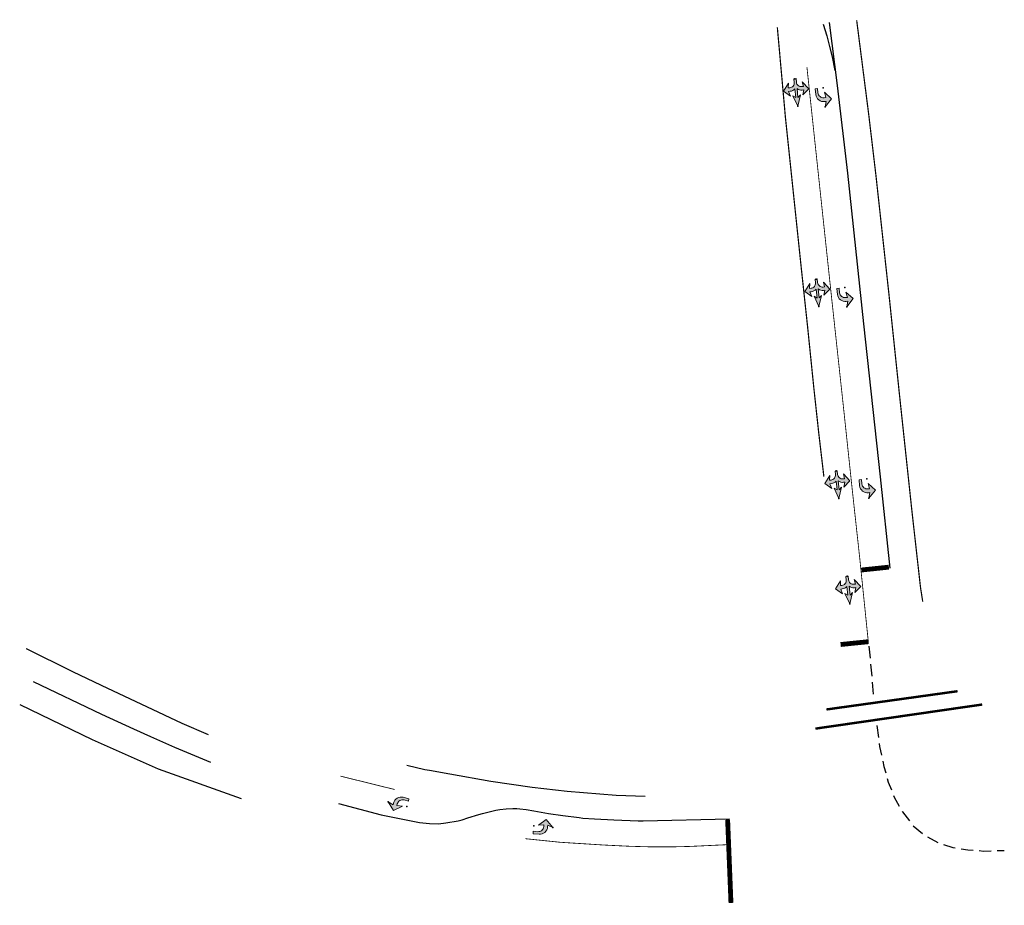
# Model space of a CAD drawing. Extents: x 2468567 to 2468976, y 263280 to 263648.
import ezdxf

# ---------------------------------------------------------------- set-up
doc = ezdxf.new("R2010")
doc.units = 0
doc.header["$LTSCALE"] = 20
doc.header["$MEASUREMENT"] = 0
for name, pattern in [('dsolidcl', [0]), ('foctvex', [0]), ('HIDDEN', [0.375, 0.25, -0.125]), ('lane', [40, 10, -30]), ('motclass2', [40, 4, -36])]:
    doc.linetypes.add(name, pattern=pattern)
for name, color, linetype in [('MT_X_Cells', 7, 'Continuous'), ('MT_X_Channelizing_Line', 7, 'Continuous'), ('MT_X_CL_Double_Solid', 2, 'dsolidcl'), ('MT_X_Crosswalk_Line', 7, 'Continuous'), ('MT_X_Edge_Line', 7, 'Continuous'), ('MT_X_Lane_Line', 7, 'lane'), ('MT_X_Lane_Line_II', 7, 'motclass2'), ('MT_X_Stop_Line', 7, 'Continuous'), ('PM_X_CL_Double_Solid', 2, 'dsolidcl')]:
    doc.layers.add(name, color=color, linetype=linetype)
doc.layers.add('MT_X_Cells(Construction)', color=7, linetype='Continuous', lineweight=0)

# ---------------------------------------------------------------- blocks, each defined once
blk = doc.blocks.new('PMLTRX_MT')
at = {"layer": 'MT_X_Cells', "linetype": 'foctvex'}
h = blk.add_hatch(color=7, dxfattribs=at)
edge = h.paths.add_edge_path()
edge.add_line((-12.75, -0.5), (-12.75, 0.5))
edge.add_line((-12.75, 0.5), (-11.08, 0.5))
edge.add_line((-11.08, 0.5), (-11.08, 0.5))
edge.add_arc((-11.08, 2.8), 2.3, 270, 360)
edge.add_line((-8.78, 2.8), (-8.78, 3.5))
edge.add_line((-8.78, 3.5), (-11.02, 3.17))
edge.add_line((-11.02, 3.17), (-7.5, 5.83))
edge.add_line((-7.5, 5.83), (-4.94, 2.83))
edge.add_line((-4.94, 2.83), (-7.18, 3.5))
edge.add_line((-7.18, 3.5), (-7.18, 2.83))
edge.add_line((-7.18, 2.83), (-7.18, 2.83))
edge.add_arc((-10.46, 2.78), 3.28, -44.0466, 0.9085, ccw=False)
edge.add_line((-8.1, 0.5), (-4, 0.5))
edge.add_line((-4, 0.5), (-5, 1.74))
edge.add_line((-5, 1.74), (0, 0))
edge.add_line((0, 0), (-5, -1.74))
edge.add_line((-5, -1.74), (-4, -0.5))
edge.add_line((-4, -0.5), (-8.1, -0.5))
edge.add_arc((-10.46, -2.78), 3.28, -0.9085, 44.0466, ccw=False)
edge.add_line((-7.18, -2.83), (-7.18, -2.83))
edge.add_line((-7.18, -2.83), (-7.18, -3.5))
edge.add_line((-7.18, -3.5), (-4.94, -2.83))
edge.add_line((-4.94, -2.83), (-7.5, -5.83))
edge.add_line((-7.5, -5.83), (-11.02, -3.17))
edge.add_line((-11.02, -3.17), (-8.78, -3.5))
edge.add_line((-8.78, -3.5), (-8.78, -2.8))
edge.add_arc((-11.08, -2.8), 2.3, 0, 90)
edge.add_line((-11.08, -0.5), (-11.08, -0.5))
edge.add_line((-11.08, -0.5), (-12.75, -0.5))
at = {"layer": 'MT_X_Cells', "color": 7, "linetype": 'Continuous', "lineweight": 0, "flags": 128}
blk.add_lwpolyline([(-12.75, -0.5), (-12.75, 0.5), (-11.08, 0.5), (-11.08, 0.5, 0.414214), (-8.78, 2.8), (-8.78, 3.5), (-11.02, 3.17), (-7.5, 5.83), (-4.94, 2.83), (-7.18, 3.5), (-7.18, 2.83), (-7.18, 2.83, -0.198709), (-8.1, 0.5), (-4, 0.5), (-4, 0.5), (-4, 0.5), (-5, 1.74), (0, 0), (-5, -1.74), (-4, -0.5), (-4, -0.5), (-8.1, -0.5, -0.198709), (-7.18, -2.83), (-7.18, -2.83), (-7.18, -3.5), (-4.94, -2.83), (-7.5, -5.83), (-11.02, -3.17), (-8.78, -3.5), (-8.78, -2.8, 0.414214), (-11.08, -0.5), (-11.08, -0.5), (-12.75, -0.5)], format="xyb", dxfattribs=at)
at = {"layer": 'MT_X_Cells(Construction)', "color": 7, "linetype": 'Continuous', "lineweight": 30}
for p in [(-12.75, 0), (0, 0)]:
    blk.add_point(p, dxfattribs=at)
blk = doc.blocks.new('PMLFTX_MT')
at = {"layer": 'MT_X_Cells', "linetype": 'foctvex'}
h = blk.add_hatch(color=7, dxfattribs=at)
edge = h.paths.add_edge_path()
edge.add_arc((-5.52, -0.05), 3.28, 270, 360.9085)
edge.add_line((-2.24, 0), (-2.24, 0))
edge.add_line((-2.24, 0), (-2.24, 0.67))
edge.add_line((-2.24, 0.67), (0, 0))
edge.add_line((0, 0), (-3.04, 3))
edge.add_line((-3.04, 3), (-6.09, 0.33))
edge.add_line((-6.09, 0.33), (-3.84, 0.67))
edge.add_line((-3.84, 0.67), (-3.84, -0.04))
edge.add_arc((-6.14, -0.04), 2.3, 270, 360, ccw=False)
edge.add_line((-6.14, -2.33), (-8, -2.33))
edge.add_line((-8, -2.33), (-8, -3.33))
edge.add_line((-8, -3.33), (-5.52, -3.33))
at = {"layer": 'MT_X_Cells', "color": 7, "linetype": 'Continuous', "lineweight": 0, "flags": 128}
blk.add_lwpolyline([(-5.52, -3.33, 0.418865), (-2.24, 0), (-2.24, 0), (-2.24, 0.67), (0, 0), (-3.04, 3), (-6.09, 0.33), (-3.84, 0.67), (-3.84, -0.04, -0.414214), (-6.14, -2.33), (-8, -2.33), (-8, -3.33), (-5.52, -3.33)], format="xyb", dxfattribs=at)
at = {"layer": 'MT_X_Cells(Construction)', "color": 7, "linetype": 'Continuous', "lineweight": 30}
for p in [(-8, 0), (0, 0)]:
    blk.add_point(p, dxfattribs=at)

msp = doc.modelspace()

# ---------------------------------------------------------------- linework, layer by layer
at = {"layer": 'MT_X_Channelizing_Line', "const_width": 0.333}
for points in [[(2468920.03, 263389.18), (2468916.42, 263424.4), (2468913.31, 263452.82), (2468909.32, 263490.28), (2468904.75, 263532.38), (2468898.38, 263591.84), (2468894.46, 263628.52)], [(2468723.21, 263328.38), (2468700.74, 263333.93)], [(2468777.45, 263307.96), (2468791.97, 263306.46), (2468810.03, 263305.32), (2468820.88, 263304.8), (2468829.59, 263304.56), (2468839.17, 263304.57), (2468845.94, 263304.74), (2468861.13, 263305.45)]]:
    msp.add_lwpolyline(points, dxfattribs=at)
at = {"layer": 'MT_X_CL_Double_Solid'}
for points in [[(2468929.07, 263420.29), (2468925.01, 263458.2), (2468918.14, 263521.74), (2468911.47, 263584.43), (2468907.23, 263620.8), (2468903.89, 263646.9)], [(2468570.21, 263386.93), (2468570.21, 263386.93), (2468589.4, 263377.42), (2468601.33, 263371.73), (2468627.52, 263359.35), (2468634.82, 263355.98), (2468645.73, 263351.26)], [(2468573.01, 263373.18), (2468601.47, 263359.67), (2468614.7, 263353.56), (2468621.8, 263350.37), (2468631.76, 263345.98), (2468646.67, 263339.7)], [(2468699.95, 263322.57), (2468717.66, 263317.88), (2468723.17, 263316.7), (2468729.38, 263315.47), (2468733.52, 263314.72), (2468737.65, 263314.24), (2468741.44, 263314.13), (2468744.51, 263314.53), (2468749.58, 263315.42), (2468751.33, 263315.8), (2468753.67, 263316.56), (2468758.16, 263317.97), (2468759.69, 263318.44), (2468761.33, 263318.88), (2468765.31, 263319.82), (2468766.93, 263320.02), (2468769.59, 263320.35), (2468772.28, 263320.5), (2468773.95, 263320.5), (2468775.27, 263320.38), (2468777.87, 263320.13), (2468781.07, 263319.53), (2468787.11, 263318.39), (2468793.05, 263317.6), (2468799.88, 263316.71), (2468801.42, 263316.5), (2468806.23, 263316.2), (2468814.28, 263315.79), (2468824.44, 263315.43), (2468826.47, 263315.35), (2468862.34, 263316.25)]]:
    msp.add_lwpolyline(points, dxfattribs=at)
at = {"layer": 'MT_X_Crosswalk_Line', "const_width": 1}
for points in [[(2468902.58, 263361.62), (2468957.05, 263369.21)], [(2468898, 263353.66), (2468967.28, 263363.68)]]:
    msp.add_lwpolyline(points, dxfattribs=at)
at = {"layer": 'MT_X_Edge_Line', "const_width": 0.5}
for points in [[(2468942.58, 263406.39), (2468941.66, 263412.25), (2468938.12, 263443.73), (2468932.95, 263492.04), (2468928.52, 263534.3), (2468923.16, 263583.25), (2468920.15, 263608.67), (2468915.14, 263647.87)], [(2468901.52, 263458.26), (2468899.34, 263476.84), (2468897.37, 263494.92), (2468894.72, 263520.88), (2468891.9, 263547.09), (2468888.45, 263579.92), (2468885.59, 263607.1), (2468885.53, 263607.67), (2468882.18, 263644.98)]]:
    msp.add_lwpolyline(points, dxfattribs=at)
at = {"layer": 'MT_X_Lane_Line', "ltscale": 0.5, "flags": 128}
for points in [[(2468827.29, 263325.48), (2468815.26, 263325.94), (2468794.9, 263327.61), (2468780.3, 263329.2), (2468763.14, 263331.64), (2468746.11, 263334.72), (2468737.66, 263336.24), (2468735.78, 263336.58), (2468716.59, 263341.02), (2468696.3, 263346.31), (2468673.33, 263353.38), (2468655.39, 263360.04), (2468634.76, 263368.39), (2468601.34, 263383.88), (2468577.87, 263395.27)], [(2468567.47, 263363.67), (2468597.54, 263349.09), (2468624.96, 263337), (2468665.32, 263322.61), (2468691.91, 263314.76), (2468703.29, 263311.71), (2468725.92, 263306.25), (2468751.74, 263301.28), (2468776.52, 263297.39), (2468799.81, 263294.91), (2468824.89, 263293.14), (2468861.7, 263294.17)]]:
    msp.add_lwpolyline(points, dxfattribs=at)
at = {"layer": 'MT_X_Lane_Line_II', "linetype": 'HIDDEN', "flags": 128}
for points in [[(2468920.25, 263387.86), (2468922.07, 263367.78)], [(2468923.49, 263354.93), (2468924.62, 263346.28), (2468926.47, 263337.9), (2468928.25, 263331.47), (2468930.71, 263325.19), (2468934.18, 263319.12), (2468938.36, 263313.59), (2468943.26, 263309.37), (2468949.96, 263305.86), (2468955.11, 263304.27), (2468961.34, 263303.38), (2468967.86, 263302.82), (2468976.46, 263303.09)]]:
    msp.add_lwpolyline(points, dxfattribs=at)
at = {"layer": 'MT_X_Stop_Line', "const_width": 2, "flags": 128}
msp.add_lwpolyline([(2468928.51, 263420.74), (2468917.15, 263419.55)], dxfattribs=at)
at = {"layer": 'MT_X_Stop_Line', "const_width": 2}
for points in [[(2468908.47, 263388.6), (2468920.06, 263389.78)], [(2468861.54, 263315.81), (2468862.92, 263281.28)]]:
    msp.add_lwpolyline(points, dxfattribs=at)
at = {"layer": 'PM_X_CL_Double_Solid'}
msp.add_lwpolyline([(2468901.17, 263646.24), (2468902.71, 263641.4), (2468903.83, 263637.05), (2468904.95, 263632.69), (2468906.09, 263626.99)], dxfattribs=at)

# ---------------------------------------------------------------- block references
at = {"layer": 'MT_X_Cells', "xscale": 0.9, "yscale": 0.9, "zscale": 0.9, "rotation": 275.7631983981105}
for p in [(2468890.66, 263612.21, 1241.07), (2468899.47, 263528.97), (2468907.78, 263449.28, 1252.64), (2468912.29, 263405.52, 1252.64)]:
    msp.add_blockref('PMLTRX_MT', p, dxfattribs=at)
at = {"layer": 'MT_X_Cells'}
for p, rotation in [((2468902.07, 263611.89, 1240.97), 276.4893940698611), ((2468911.06, 263528.9, 1246.84), 276.5021112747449), ((2468920.2, 263449.4, 1252.56), 275.5958977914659), ((2468720.59, 263323.26, 1249.69), 165.9811550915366), ((2468788.99, 263312.66, 1253.02), 355.0686522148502)]:
    msp.add_blockref('PMLFTX_MT', p, dxfattribs=dict(at, rotation=rotation))

doc.saveas('drawing.dxf')
